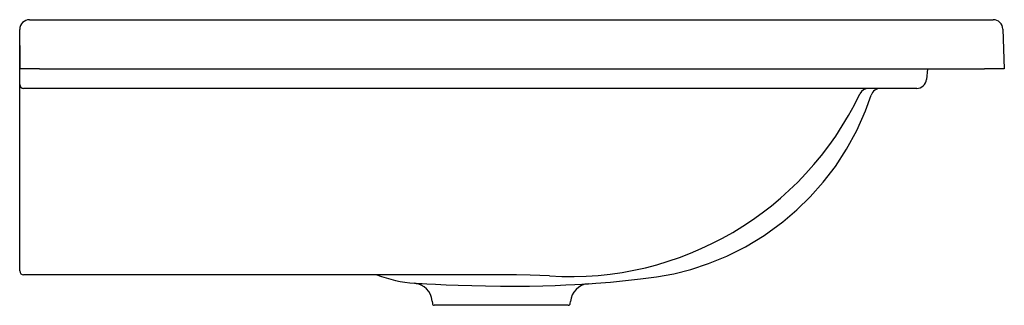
# Model space of a CAD drawing. Header units: millimetres. Extents: x 2336.294 to 2336.795, y 1428.969 to 1429.115.
import ezdxf

# ---------------------------------------------------------------- set-up
doc = ezdxf.new("R2010")
doc.units = ezdxf.units.MM
doc.layers.add('SANINDUSA', color=3, linetype='Continuous')

msp = doc.modelspace()

# ---------------------------------------------------------------- linework, layer by layer
at = {"layer": 'SANINDUSA'}
for p, q in [((2336.299255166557, 1429.114983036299), (2336.304255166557, 1429.114983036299)), ((2336.304255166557, 1429.114983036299), (2336.784429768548, 1429.114983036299)), ((2336.784429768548, 1429.114983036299), (2336.789426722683, 1429.114983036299)), ((2336.294255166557, 1429.101849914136), (2336.294255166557, 1429.109983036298)), ((2336.294255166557, 1429.099593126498), (2336.294255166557, 1429.105983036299)), ((2336.294255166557, 1429.101849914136), (2336.294255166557, 1429.105983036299)), ((2336.794423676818, 1429.110157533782), (2336.795128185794, 1429.089983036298)), ((2336.294255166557, 1429.08472156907), (2336.294255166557, 1429.099593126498)), ((2336.304255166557, 1429.089983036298), (2336.294335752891, 1429.089983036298)), ((2336.294335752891, 1429.089983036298), (2336.294357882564, 1429.089983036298)), ((2336.304255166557, 1429.089983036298), (2336.785134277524, 1429.089983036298)), ((2336.756003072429, 1429.089983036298), (2336.755527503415, 1429.084547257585)), ((2336.795128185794, 1429.089983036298), (2336.785134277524, 1429.089983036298)), ((2336.294255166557, 1429.081983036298), (2336.294255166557, 1429.08472156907)), ((2336.294255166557, 1429.075227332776), (2336.294255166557, 1429.081983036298)), ((2336.745565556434, 1429.079983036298), (2336.296255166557, 1429.079983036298)), ((2336.750546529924, 1429.079983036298), (2336.745565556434, 1429.079983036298)), ((2336.294255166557, 1428.989878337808), (2336.294255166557, 1429.075227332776)), ((2336.294255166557, 1428.986983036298), (2336.294255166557, 1428.989878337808)), ((2336.547009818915, 1428.984983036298), (2336.296255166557, 1428.984983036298)), ((2336.504066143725, 1428.971643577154), (2336.504175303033, 1428.970395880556)), ((2336.574335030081, 1428.970395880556), (2336.574419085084, 1428.971356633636)), ((2336.573338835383, 1428.969483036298), (2336.505171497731, 1428.969483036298))]:
    msp.add_line(p, q, dxfattribs=at)
at = {"layer": 'SANINDUSA', "flags": 128}
for points in [[(2336.294255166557, 1429.101849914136), (2336.294257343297, 1429.101403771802), (2336.294275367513, 1429.099597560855)], [(2336.583529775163, 1428.980504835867), (2336.587354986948, 1428.980747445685), (2336.594802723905, 1428.981360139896), (2336.602378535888, 1428.982077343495), (2336.610095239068, 1428.982905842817), (2336.618268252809, 1428.983954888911), (2336.626987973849, 1428.985594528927), (2336.635652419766, 1428.987815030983), (2336.644656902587, 1428.990779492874), (2336.653934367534, 1428.994584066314), (2336.663405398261, 1428.99932985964), (2336.672974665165, 1429.005121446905), (2336.682518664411, 1429.012055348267), (2336.689562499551, 1429.018045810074), (2336.696422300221, 1429.024741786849), (2336.703002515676, 1429.032154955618), (2336.709201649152, 1429.040269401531), (2336.714930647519, 1429.049067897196), (2336.720092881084, 1429.058526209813), (2336.724592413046, 1429.068610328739), (2336.727380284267, 1429.076545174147)], [(2336.495097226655, 1428.980724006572), (2336.495295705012, 1428.980711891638), (2336.495984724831, 1428.980672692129), (2336.497228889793, 1428.980613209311), (2336.497228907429, 1428.980613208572), (2336.497228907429, 1428.980613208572)], [(2336.563843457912, 1428.984423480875), (2336.553852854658, 1428.984890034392), (2336.547009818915, 1428.984983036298)], [(2336.497228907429, 1428.980613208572), (2336.497228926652, 1428.980613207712), (2336.499063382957, 1428.980530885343), (2336.50141804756, 1428.980425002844), (2336.505780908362, 1428.980230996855), (2336.511229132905, 1428.979998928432), (2336.517296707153, 1428.979763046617), (2336.524177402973, 1428.979535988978), (2336.531282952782, 1428.979358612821), (2336.53883897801, 1428.979245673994), (2336.546187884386, 1428.979220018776), (2336.553554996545, 1428.979283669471), (2336.560321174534, 1428.979423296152), (2336.566666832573, 1428.979624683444), (2336.572086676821, 1428.97984918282), (2336.576704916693, 1428.980076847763), (2336.580150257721, 1428.980267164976), (2336.582510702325, 1428.980406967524), (2336.583529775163, 1428.980504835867)]]:
    msp.add_lwpolyline(points, dxfattribs=at)
at = {"layer": 'SANINDUSA'}
for centre, radius, start, end in [((2336.299255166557, 1429.109983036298), 0.005, 90, 180), ((2336.789426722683, 1429.109983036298), 0.005000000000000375, 2.000000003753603, 90), ((2336.296255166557, 1429.081983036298), 0.002000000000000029, 180, 270), ((2336.750546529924, 1429.084983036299), 0.005, 270, 355.0000000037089), ((2336.574197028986, 1429.147443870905), 0.1633488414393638, 266.3659745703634, 334.513352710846), ((2336.726151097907, 1429.074986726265), 0.004996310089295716, 90.00856186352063, 154.283171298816), ((2336.732302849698, 1429.074740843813), 0.005242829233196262, 90.89367257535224, 159.8699587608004), ((2336.296255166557, 1428.986983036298), 0.00200000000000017, 180, 270), ((2336.500590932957, 1429.050416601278), 0.06990878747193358, 249.3878389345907, 265.4928261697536), ((2336.494113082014, 1428.970782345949), 0.009990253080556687, 4.945444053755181, 84.34659616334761), ((2336.584462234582, 1428.970465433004), 0.01008261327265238, 95.30640620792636, 174.9290171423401), ((2336.505171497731, 1428.970483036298), 0.000999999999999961, 184.9999999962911, 270), ((2336.573338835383, 1428.970483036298), 0.001000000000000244, 270, 355.0000000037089)]:
    msp.add_arc(centre, radius, start, end, dxfattribs=at)
msp.add_ellipse((2336.304255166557, 1429.109267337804), major_axis=(0, 0.1522071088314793), ratio=0.06569995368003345, start_param=1.634369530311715, end_param=1.697835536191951, dxfattribs=at)

doc.saveas('drawing.dxf')
